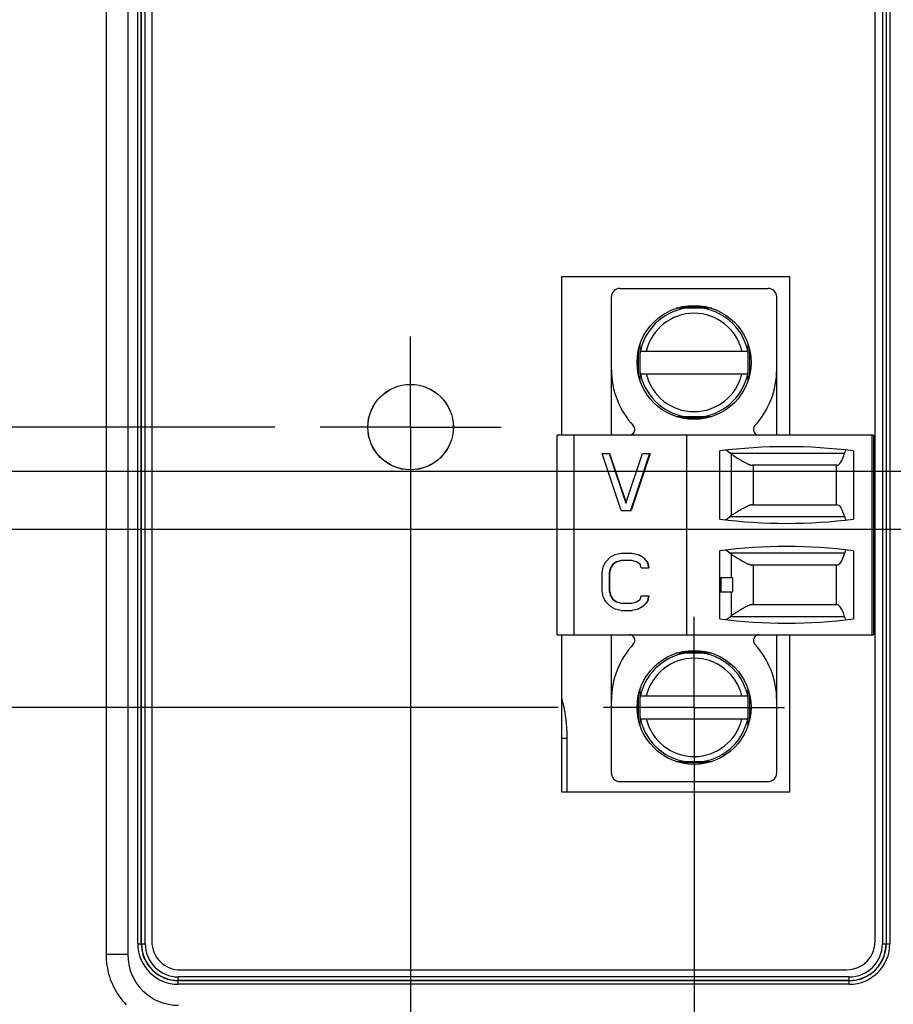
# Model space of a CAD drawing. Header units: inches. Extents: x 0 to 34, y 0 to 22.
# Tile 19 of 116: x 6.4 to 7.6, y 13.8 to 15.1. Entities that reach past the tile are written whole.
import ezdxf

# ---------------------------------------------------------------- set-up
doc = ezdxf.new("R2010")
doc.units = ezdxf.units.IN
doc.header["$LTSCALE"] = 1.87
doc.header["$MEASUREMENT"] = 0
doc.linetypes.add('CENTER', pattern=[0.6, 0.375, -0.075, 0.075, -0.075])
doc.layers.get('0').update_dxf_attribs({"linetype": 'CONTINUOUS'})
doc.layers.add('02___PRT_ALL_AXES', color=7, linetype='CONTINUOUS')
doc.layers.add('DIMENSIONS', color=7, linetype='CONTINUOUS')
doc.styles.get("Standard").update_dxf_attribs({"font": 'txt', "width": 0.8})
doc.dimstyles.new('DIMSTYLE_1', dxfattribs={"dimtxt": 0.125, "dimasz": 0.18, "dimexe": 0.125, "dimexo": 0.0625, "dimgap": 0.09, "dimtad": 0, "dimtih": 1, "dimtoh": 1, "dimzin": 4, "dimdsep": 46, "dimtxsty": 'STANDARD', "dimblk": '_FILLED', "dimblk1": '_FILLED', "dimblk2": '_FILLED', "dimcen": 0.09, "dimadec": 0, "dimazin": 0, "dimtp": 0.01, "dimtm": 0.01, "dimtfac": 1, "dimtofl": 0, "dimtmove": 0, "dimatfit": 3, "dimldrblk": '_FILLED', "dimfxl": 1, "dimtolj": 1, "dimtzin": 4, "dimarcsym": 0})

# ---------------------------------------------------------------- blocks, each defined once
blk = doc.blocks.new('*D3')
at = {"layer": 'DIMENSIONS', "color": 2, "linetype": 'CONTINUOUS'}
blk.add_line((7.8092, 14.5004), (5.8292, 14.5004), dxfattribs=at)
at = {"layer": 'DIMENSIONS', "color": 2, "linetype": 'CONTINUOUS', "insert": (5.7667, 14.5629), "char_height": 0.125, "width": 1.125, "attachment_point": 3, "rotation": 0, "line_spacing_factor": 0.9}
blk.add_mtext('2.70{\\Ftxt.shx;\\W1.000000;\\H0.125000; }[68.6]', dxfattribs=at)
blk = doc.blocks.new('_FILLED')
at = {"color": 0, "linetype": 'BYBLOCK'}
blk.add_solid([(0, 0), (-1, 0.1736), (-1, -0.1736)], dxfattribs=at)
blk = doc.blocks.new('*D4')
at = {"layer": 'DIMENSIONS', "color": 2, "linetype": 'CONTINUOUS'}
for p, q in [((6.1397, 14.731), (5.8292, 14.731)), ((6.2592, 14.5619), (6.1397, 14.731)), ((6.7497, 14.5619), (6.2592, 14.5619))]:
    blk.add_line(p, q, dxfattribs=at)
at = {"layer": 'DIMENSIONS', "color": 2, "linetype": 'CONTINUOUS', "insert": (5.7667, 14.7935), "char_height": 0.125, "width": 0.925, "attachment_point": 3, "rotation": 0, "line_spacing_factor": 0.9}
blk.add_mtext('2.64{\\Ftxt.shx;\\W1.000000;\\H0.125000; }[67]', dxfattribs=at)
blk = doc.blocks.new('*D5')
at = {"layer": 'DIMENSIONS', "color": 2, "linetype": 'CONTINUOUS'}
for p, q in [((6.2646, 14.4204), (6.1312, 14.2537)), ((8.3292, 14.4204), (6.2646, 14.4204)), ((6.1312, 14.2537), (5.8292, 14.2537))]:
    blk.add_line(p, q, dxfattribs=at)
at = {"layer": 'DIMENSIONS', "color": 2, "linetype": 'CONTINUOUS', "insert": (5.7667, 14.3162), "char_height": 0.125, "width": 1.125, "attachment_point": 3, "rotation": 0, "line_spacing_factor": 0.9}
blk.add_mtext('2.78{\\Ftxt.shx;\\W1.000000;\\H0.125000; }[70.6]', dxfattribs=at)
blk = doc.blocks.new('*D6')
at = {"layer": 'DIMENSIONS', "color": 2, "linetype": 'CONTINUOUS'}
for p, q in [((6.2673, 14.1748), (6.1368, 14.0175)), ((7.1413, 14.1748), (6.2673, 14.1748)), ((6.1368, 14.0175), (5.8292, 14.0175))]:
    blk.add_line(p, q, dxfattribs=at)
at = {"layer": 'DIMENSIONS', "color": 2, "linetype": 'CONTINUOUS', "insert": (5.7667, 14.08), "char_height": 0.125, "width": 1.125, "attachment_point": 3, "rotation": 0, "line_spacing_factor": 0.9}
blk.add_mtext('3.03{\\Ftxt.shx;\\W1.000000;\\H0.125000; }[76.9]', dxfattribs=at)
blk = doc.blocks.new('*D14')
at = {"layer": 'DIMENSIONS', "color": 2, "linetype": 'CONTINUOUS'}
blk.add_line((6.9373, 14.4994), (6.9373, 13.1258), dxfattribs=at)
at = {"layer": 'DIMENSIONS', "color": 2, "linetype": 'CONTINUOUS', "insert": (6.8748, 13.0633), "char_height": 0.125, "width": 1.025, "attachment_point": 3, "rotation": 90, "line_spacing_factor": 0.9}
blk.add_mtext('.42{\\Ftxt.shx;\\W1.000000;\\H0.125000; }[10.7]', dxfattribs=at)
blk = doc.blocks.new('*D15')
at = {"layer": 'DIMENSIONS', "color": 2, "linetype": 'CONTINUOUS'}
blk.add_line((7.3289, 14.1123), (7.3289, 13.1258), dxfattribs=at)
at = {"layer": 'DIMENSIONS', "color": 2, "linetype": 'CONTINUOUS', "insert": (7.2664, 13.0633), "char_height": 0.125, "width": 1.025, "attachment_point": 3, "rotation": 90, "line_spacing_factor": 0.9}
blk.add_mtext('.81{\\Ftxt.shx;\\W1.000000;\\H0.125000; }[20.6]', dxfattribs=at)
blk = doc.blocks.new('*D16')
at = {"layer": 'DIMENSIONS', "color": 2, "linetype": 'CONTINUOUS'}
blk.add_line((7.9923, 14.1914), (7.9923, 13.1258), dxfattribs=at)
at = {"layer": 'DIMENSIONS', "color": 2, "linetype": 'CONTINUOUS', "insert": (7.9298, 13.0633), "char_height": 0.125, "width": 1.125, "attachment_point": 3, "rotation": 90, "line_spacing_factor": 0.9}
blk.add_mtext('1.48{\\Ftxt.shx;\\W1.000000;\\H0.125000; }[37.5]', dxfattribs=at)
blk = doc.blocks.new('*D17')
at = {"layer": 'DIMENSIONS', "color": 2, "linetype": 'CONTINUOUS'}
blk.add_line((8.5137, 14.0186), (8.5137, 13.1258), dxfattribs=at)
at = {"layer": 'DIMENSIONS', "color": 2, "linetype": 'CONTINUOUS', "insert": (8.4512, 13.0633), "char_height": 0.125, "width": 1.125, "attachment_point": 3, "rotation": 90, "line_spacing_factor": 0.9}
blk.add_mtext('2.00{\\Ftxt.shx;\\W1.000000;\\H0.125000; }[50.7]', dxfattribs=at)
blk = doc.blocks.new('*D18')
at = {"layer": 'DIMENSIONS', "color": 2, "linetype": 'CONTINUOUS'}
blk.add_line((6.5542, 13.7333), (5.8292, 13.7333), dxfattribs=at)
at = {"layer": 'DIMENSIONS', "color": 2, "linetype": 'CONTINUOUS', "insert": (5.7667, 13.7958), "char_height": 0.125, "width": 1.125, "attachment_point": 3, "rotation": 0, "line_spacing_factor": 0.9}
blk.add_mtext('3.47{\\Ftxt.shx;\\W1.000000;\\H0.125000; }[88.1]', dxfattribs=at)

msp = doc.modelspace()

# ---------------------------------------------------------------- linework, layer by layer
at = {"color": 7, "linetype": 'CONTINUOUS'}
for p, q in [((6.5167, 17.1004), (6.5167, 13.8333)), ((6.5467, 17.1004), (6.5467, 13.8333)), ((6.5605, 13.8484), (6.5605, 17.0853)), ((6.5654, 13.8484), (6.5654, 17.0853)), ((6.5658, 13.8484), (6.5658, 17.0853)), ((6.5707, 13.8484), (6.5707, 17.0853)), ((6.5799, 17.0821), (6.5799, 13.8516)), ((7.5791, 13.8516), (7.5791, 17.0821)), ((7.5892, 17.0853), (7.5892, 13.8484)), ((7.5941, 17.0853), (7.5941, 13.8484)), ((7.5944, 17.0853), (7.5944, 13.8484)), ((7.5993, 17.0853), (7.5993, 13.8484)), ((7.1459, 14.7694), (7.1459, 14.5508)), ((7.4614, 14.7694), (7.1459, 14.7694)), ((7.4614, 14.5508), (7.4614, 14.7694)), ((7.2147, 14.5508), (7.2147, 14.7417)), ((7.2265, 14.7535), (7.4312, 14.7535)), ((7.443, 14.5508), (7.443, 14.7417)), ((7.3114, 14.7279), (7.3463, 14.7279)), ((7.3534, 14.726), (7.3043, 14.726)), ((7.2541, 14.6757), (7.2541, 14.6266)), ((7.4037, 14.6266), (7.4037, 14.6757)), ((7.2521, 14.6337), (7.2521, 14.6687)), ((7.2547, 14.6669), (7.403, 14.6669)), ((7.4056, 14.6687), (7.4056, 14.6337)), ((7.2547, 14.6354), (7.403, 14.6354)), ((7.3043, 14.5764), (7.3534, 14.5764)), ((7.3463, 14.5744), (7.3114, 14.5744)), ((7.1399, 14.2752), (7.1399, 14.5508)), ((7.5769, 14.5508), (7.1399, 14.5508)), ((7.1635, 14.2752), (7.1635, 14.5508)), ((7.319, 14.2752), (7.319, 14.5508)), ((7.5749, 14.2752), (7.5749, 14.5508)), ((7.5769, 14.5508), (7.5769, 14.2752)), ((7.2281, 14.4466), (7.2019, 14.5254)), ((7.2019, 14.5254), (7.2123, 14.5254)), ((7.2117, 14.5254), (7.2347, 14.4567)), ((7.2123, 14.5254), (7.235, 14.4575)), ((7.2347, 14.4567), (7.2577, 14.5254)), ((7.2675, 14.5254), (7.2413, 14.4466)), ((7.2681, 14.5254), (7.2418, 14.4466)), ((7.2577, 14.5254), (7.2681, 14.5254)), ((7.3643, 14.4348), (7.3643, 14.5289)), ((7.3786, 14.5259), (7.3734, 14.53)), ((7.3786, 14.5259), (7.5368, 14.5259)), ((7.3806, 14.4398), (7.3806, 14.5245)), ((7.5493, 14.5289), (7.5493, 14.4348)), ((7.5259, 14.5092), (7.4094, 14.5092)), ((7.4104, 14.5092), (7.4104, 14.4545)), ((7.5257, 14.4545), (7.5257, 14.5092)), ((7.2281, 14.4466), (7.2418, 14.4466)), ((7.4092, 14.4545), (7.526, 14.4545)), ((7.373, 14.4338), (7.3779, 14.4378)), ((7.537, 14.4378), (7.3779, 14.4378)), ((7.3643, 14.297), (7.3643, 14.3911)), ((7.3779, 14.3881), (7.373, 14.3921)), ((7.3779, 14.3881), (7.537, 14.3881)), ((7.5493, 14.3911), (7.5493, 14.297)), ((7.2035, 14.3691), (7.2068, 14.3758)), ((7.2068, 14.3758), (7.2134, 14.3825)), ((7.2134, 14.3825), (7.2199, 14.3859)), ((7.2216, 14.3758), (7.2167, 14.3725)), ((7.2222, 14.3758), (7.2172, 14.3725)), ((7.2199, 14.3859), (7.2281, 14.3876)), ((7.2281, 14.3775), (7.2216, 14.3758)), ((7.2216, 14.3758), (7.2222, 14.3758)), ((7.2287, 14.3775), (7.2222, 14.3758)), ((7.2281, 14.3876), (7.2435, 14.3876)), ((7.2429, 14.3775), (7.2281, 14.3775)), ((7.2429, 14.3876), (7.2511, 14.3859)), ((7.2495, 14.3758), (7.2429, 14.3775)), ((7.2435, 14.3876), (7.2517, 14.3859)), ((7.2544, 14.3725), (7.2495, 14.3758)), ((7.2511, 14.3859), (7.2577, 14.3825)), ((7.2511, 14.3859), (7.2517, 14.3859)), ((7.2517, 14.3859), (7.2582, 14.3825)), ((7.2577, 14.3825), (7.2642, 14.3758)), ((7.2577, 14.3825), (7.2582, 14.3825)), ((7.2582, 14.3825), (7.2648, 14.3758)), ((7.2642, 14.3758), (7.2659, 14.3675)), ((7.2642, 14.3758), (7.2648, 14.3758)), ((7.2648, 14.3758), (7.2665, 14.3675)), ((7.3806, 14.3539), (7.3806, 14.3862)), ((7.2019, 14.3608), (7.2035, 14.3691)), ((7.2019, 14.3356), (7.2019, 14.3608)), ((7.2134, 14.3675), (7.2117, 14.3608)), ((7.2117, 14.3608), (7.2117, 14.3356)), ((7.2117, 14.3608), (7.2123, 14.3608)), ((7.214, 14.3675), (7.2123, 14.3608)), ((7.2123, 14.3608), (7.2123, 14.3356)), ((7.2167, 14.3725), (7.2134, 14.3675)), ((7.2134, 14.3675), (7.214, 14.3675)), ((7.2172, 14.3725), (7.214, 14.3675)), ((7.2167, 14.3725), (7.2172, 14.3725)), ((7.256, 14.3675), (7.2544, 14.3725)), ((7.256, 14.3675), (7.2665, 14.3675)), ((7.526, 14.3714), (7.4092, 14.3714)), ((7.4104, 14.3714), (7.4104, 14.3167)), ((7.5257, 14.3167), (7.5257, 14.3714)), ((7.3644, 14.3342), (7.3644, 14.3539)), ((7.382, 14.3539), (7.3644, 14.3539)), ((7.3663, 14.3342), (7.3663, 14.3539)), ((7.382, 14.3539), (7.382, 14.3342)), ((7.2035, 14.3273), (7.2019, 14.3356)), ((7.2117, 14.3356), (7.2134, 14.3289)), ((7.2117, 14.3356), (7.2123, 14.3356)), ((7.2123, 14.3356), (7.214, 14.3289)), ((7.3644, 14.3342), (7.382, 14.3342)), ((7.3806, 14.3014), (7.3806, 14.3342)), ((7.2068, 14.3206), (7.2035, 14.3273)), ((7.2134, 14.3139), (7.2068, 14.3206)), ((7.2134, 14.3289), (7.2167, 14.3239)), ((7.2134, 14.3289), (7.214, 14.3289)), ((7.214, 14.3289), (7.2172, 14.3239)), ((7.2167, 14.3239), (7.2216, 14.3206)), ((7.2167, 14.3239), (7.2172, 14.3239)), ((7.2172, 14.3239), (7.2222, 14.3206)), ((7.2216, 14.3206), (7.2281, 14.3189)), ((7.2216, 14.3206), (7.2222, 14.3206)), ((7.2222, 14.3206), (7.2287, 14.3189)), ((7.2429, 14.3189), (7.2495, 14.3206)), ((7.2495, 14.3206), (7.2544, 14.3239)), ((7.2544, 14.3239), (7.256, 14.3289)), ((7.256, 14.3289), (7.2665, 14.3289)), ((7.2642, 14.3206), (7.2577, 14.3139)), ((7.2648, 14.3206), (7.2582, 14.3139)), ((7.2659, 14.3289), (7.2642, 14.3206)), ((7.2642, 14.3206), (7.2648, 14.3206)), ((7.2665, 14.3289), (7.2648, 14.3206)), ((7.2199, 14.3105), (7.2134, 14.3139)), ((7.2281, 14.3088), (7.2199, 14.3105)), ((7.2281, 14.3189), (7.2429, 14.3189)), ((7.2281, 14.3088), (7.2435, 14.3088)), ((7.2511, 14.3105), (7.2429, 14.3088)), ((7.2517, 14.3105), (7.2435, 14.3088)), ((7.2577, 14.3139), (7.2511, 14.3105)), ((7.2511, 14.3105), (7.2517, 14.3105)), ((7.2582, 14.3139), (7.2517, 14.3105)), ((7.2577, 14.3139), (7.2582, 14.3139)), ((7.4094, 14.3167), (7.5259, 14.3167)), ((7.3734, 14.296), (7.3786, 14.3)), ((7.5368, 14.3), (7.3786, 14.3)), ((7.1399, 14.2752), (7.5769, 14.2752)), ((7.1459, 14.2752), (7.1459, 14.0583)), ((7.2147, 14.0842), (7.2147, 14.2752)), ((7.443, 14.0842), (7.443, 14.2752)), ((7.4614, 14.0583), (7.4614, 14.2752)), ((7.3534, 14.2496), (7.3043, 14.2496)), ((7.3114, 14.2516), (7.3463, 14.2516)), ((7.2541, 14.1993), (7.2541, 14.1502)), ((7.4037, 14.1502), (7.4037, 14.1993)), ((7.2521, 14.1573), (7.2521, 14.1923)), ((7.403, 14.1905), (7.2547, 14.1905)), ((7.4056, 14.1923), (7.4056, 14.1573)), ((7.2547, 14.159), (7.403, 14.159)), ((7.1537, 14.1318), (7.1459, 14.1318)), ((7.1537, 14.0583), (7.1537, 14.1318)), ((7.3043, 14.1), (7.3534, 14.1)), ((7.3463, 14.098), (7.3114, 14.098)), ((7.2265, 14.0724), (7.4312, 14.0724)), ((7.1459, 14.0583), (7.4614, 14.0583)), ((6.5605, 13.8484), (6.5707, 13.8484)), ((7.5892, 13.8484), (7.5993, 13.8484)), ((6.5467, 13.8333), (6.5167, 13.8333)), ((6.6193, 13.8123), (7.5397, 13.8123)), ((6.6165, 13.7924), (6.6165, 13.8026)), ((7.5433, 13.8026), (6.6165, 13.8026)), ((7.5433, 13.7977), (6.6165, 13.7977)), ((7.5433, 13.7973), (6.6165, 13.7973)), ((7.5433, 13.7924), (6.6165, 13.7924)), ((7.5433, 13.7924), (7.5433, 13.8026))]:
    msp.add_line(p, q, dxfattribs=at)
msp.add_lwpolyline([(6.5167, 13.8333), (6.5168, 13.8297), (6.517, 13.8259), (6.5173, 13.822), (6.5179, 13.8182), (6.5185, 13.8144), (6.5193, 13.8107), (6.5202, 13.807), (6.5213, 13.8033), (6.5225, 13.7996), (6.5239, 13.796), (6.5254, 13.7925), (6.527, 13.789), (6.5288, 13.7856), (6.5307, 13.7823), (6.5327, 13.779), (6.5349, 13.7758), (6.5372, 13.7727), (6.5395, 13.7697), (6.542, 13.7668), (6.5446, 13.764)], dxfattribs=at)
for centre, radius in [((7.3289, 14.6512), 0.0787), ((6.9373, 14.5619), 0.0591), ((6.9373, 14.5619), 0.059), ((7.3289, 14.1748), 0.0787)]:
    msp.add_circle(centre, radius, dxfattribs=at)
for centre, radius, start, end in [((7.2265, 14.7417), 0.0118, 90, 180), ((7.4312, 14.7417), 0.0118, 0, 90), ((7.3289, 14.6512), 0.0758, 99.2168, 170.8079), ((7.3289, 14.6512), 0.0679, 13.408, 166.592), ((7.3289, 14.6512), 0.0758, 9.1921, 80.7832), ((7.3289, 14.6414), 0.1142, 180, 222.7041), ((7.3289, 14.6512), 0.0758, 189.1921, 260.7832), ((7.3289, 14.6512), 0.0679, 193.408, 346.592), ((7.3289, 14.6512), 0.0758, 279.2168, 350.8079), ((7.3289, 14.6414), 0.1142, 317.2959, 360), ((7.2392, 14.5586), 0.00787, 270, 42.7041), ((7.4186, 14.5586), 0.00787, 137.2959, 270), ((7.4568, 13.8071), 0.7277, 82.6956, 97.3044), ((7.3946, 14.5459), 0.0256, 231.393, 236.8149), ((7.4568, 15.1566), 0.7277, 262.6956, 277.3044), ((7.3941, 14.4185), 0.0252, 122.4362, 129.9338), ((7.4568, 13.6693), 0.7277, 82.6956, 97.3044), ((7.3941, 14.4075), 0.0252, 230.0662, 237.5638), ((7.4568, 15.0188), 0.7277, 262.6956, 277.3044), ((7.3944, 14.2802), 0.0253, 123.1581, 128.634), ((7.2392, 14.2673), 0.00787, 317.2959, 90), ((7.4186, 14.2673), 0.00787, 90, 222.7041), ((7.3289, 14.1845), 0.1142, 137.2959, 180), ((7.3289, 14.1845), 0.1142, 0, 42.7041), ((7.3289, 14.1748), 0.0758, 99.2168, 170.8079), ((7.3289, 14.1748), 0.0679, 13.408, 166.592), ((7.3289, 14.1748), 0.0758, 9.1921, 80.7832), ((6.9423, 14.1318), 0.2115, 0, 15.5952), ((7.3289, 14.1748), 0.0758, 189.1921, 260.7832), ((7.3289, 14.1748), 0.0679, 193.408, 346.592), ((7.3289, 14.1748), 0.0758, 279.2168, 350.8079), ((7.2265, 14.0842), 0.0118, 180, 270), ((7.4312, 14.0842), 0.0118, 270, 360), ((6.6165, 13.8484), 0.056, 180, 270), ((6.6165, 13.8484), 0.0511, 180, 270), ((6.6165, 13.8484), 0.0508, 180, 270), ((6.6165, 13.8484), 0.0458, 180, 270), ((6.6193, 13.8516), 0.0394, 179.9998, 269.9998), ((7.5397, 13.8516), 0.0394, 269.9998, 359.9998), ((7.5433, 13.8484), 0.056, 270, 360), ((7.5433, 13.8484), 0.0511, 270, 360), ((7.5433, 13.8484), 0.0508, 270, 360), ((7.5433, 13.8484), 0.0458, 270, 360), ((6.6167, 13.8333), 0.07, 179.9965, 270.0035)]:
    msp.add_arc(centre, radius, start, end, dxfattribs=at)
for centre, major_axis, start_param, end_param in [((7.5259, 14.5683), (0, 0.0591), -3.141593, -2.370847), ((7.5427, 14.5033), (0, 0.0315), 0.545915, 0.770746), ((7.526, 14.3954), (0, 0.0591), -0.770746, 0), ((7.5428, 14.4604), (0, 0.0315), -3.912338, -3.688548), ((7.526, 14.4305), (0, 0.0591), -3.141593, -2.370847), ((7.5428, 14.3655), (0, 0.0315), 0.546955, 0.770746), ((7.5259, 14.2577), (0, 0.0591), -0.770746, 0), ((7.5427, 14.3226), (0, 0.0315), -3.912338, -3.687508)]:
    msp.add_ellipse(centre, major_axis=major_axis, ratio=0.266667, start_param=start_param, end_param=end_param, dxfattribs=at)
for points in [[(7.3734, 14.53), (7.3734, 14.53), (7.3734, 14.53), (7.3734, 14.53)], [(7.373, 14.4338), (7.373, 14.4338), (7.373, 14.4338), (7.373, 14.4338)], [(7.373, 14.3921), (7.373, 14.3921), (7.373, 14.3922), (7.373, 14.3922)], [(7.3734, 14.2959), (7.3734, 14.2959), (7.3734, 14.2959), (7.3734, 14.296)]]:
    msp.add_open_spline(points, degree=3, dxfattribs=at)
for points, knots in [([(7.3806, 14.5245), (7.3821, 14.5235), (7.3844, 14.522), (7.3874, 14.5201), (7.3896, 14.5187), (7.3917, 14.5174), (7.3937, 14.5161), (7.3957, 14.5149), (7.3976, 14.5138), (7.3994, 14.5128), (7.4012, 14.5119), (7.4025, 14.5113), (7.4036, 14.5108), (7.4044, 14.5105), (7.4051, 14.5102), (7.4058, 14.5099), (7.4065, 14.5097), (7.4071, 14.5095), (7.4077, 14.5094), (7.4083, 14.5093), (7.4089, 14.5092), (7.4092, 14.5092), (7.4094, 14.5092)], [0, 0, 0, 0, 0.167583, 0.248261, 0.326608, 0.402412, 0.475448, 0.545474, 0.612235, 0.675468, 0.734905, 0.790283, 0.816373, 0.84136, 0.86522, 0.887933, 0.909485, 0.929869, 0.94909, 0.967161, 0.984115, 1, 1, 1, 1]), ([(7.4092, 14.4545), (7.409, 14.4545), (7.4087, 14.4545), (7.4081, 14.4544), (7.4075, 14.4543), (7.4069, 14.4542), (7.4063, 14.454), (7.4056, 14.4538), (7.4049, 14.4536), (7.4039, 14.4532), (7.4026, 14.4527), (7.401, 14.4519), (7.3993, 14.451), (7.3974, 14.4501), (7.3956, 14.449), (7.3936, 14.4479), (7.3916, 14.4467), (7.3895, 14.4454), (7.3874, 14.444), (7.3844, 14.4422), (7.3821, 14.4407), (7.3806, 14.4398)], [0, 0, 0, 0, 0.016222, 0.033487, 0.051843, 0.071318, 0.091927, 0.113673, 0.13655, 0.160546, 0.211811, 0.26728, 0.326721, 0.389883, 0.45651, 0.526348, 0.599152, 0.674689, 0.75274, 0.8331, 1, 1, 1, 1]), ([(7.3806, 14.3862), (7.3821, 14.3852), (7.3844, 14.3838), (7.3874, 14.3819), (7.3895, 14.3806), (7.3916, 14.3793), (7.3936, 14.3781), (7.3956, 14.3769), (7.3974, 14.3759), (7.3993, 14.3749), (7.401, 14.374), (7.4026, 14.3733), (7.4039, 14.3727), (7.4049, 14.3724), (7.4056, 14.3721), (7.4063, 14.3719), (7.4069, 14.3717), (7.4075, 14.3716), (7.4081, 14.3715), (7.4087, 14.3714), (7.409, 14.3714), (7.4092, 14.3714)], [0, 0, 0, 0, 0.1669, 0.24726, 0.325311, 0.400848, 0.473652, 0.54349, 0.610117, 0.673279, 0.73272, 0.788189, 0.839454, 0.86345, 0.886327, 0.908073, 0.928682, 0.948157, 0.966513, 0.983778, 1, 1, 1, 1]), ([(7.4094, 14.3167), (7.4092, 14.3167), (7.4089, 14.3167), (7.4083, 14.3166), (7.4077, 14.3165), (7.4071, 14.3164), (7.4065, 14.3162), (7.4058, 14.316), (7.4051, 14.3157), (7.4044, 14.3155), (7.4036, 14.3151), (7.4025, 14.3147), (7.4012, 14.314), (7.3994, 14.3131), (7.3976, 14.3121), (7.3957, 14.311), (7.3937, 14.3098), (7.3917, 14.3086), (7.3896, 14.3073), (7.3874, 14.3059), (7.3844, 14.3039), (7.3821, 14.3024), (7.3806, 14.3014)], [0, 0, 0, 0, 0.015885, 0.032839, 0.05091, 0.070131, 0.090515, 0.112067, 0.13478, 0.15864, 0.183627, 0.209717, 0.265095, 0.324532, 0.387765, 0.454526, 0.524552, 0.597588, 0.673392, 0.751739, 0.832417, 1, 1, 1, 1])]:
    msp.add_open_spline(points, degree=3, knots=knots, dxfattribs=at)
at = {"layer": '02___PRT_ALL_AXES', "color": 7, "linetype": 'CENTER'}
for p, q in [((6.9373, 14.5619), (6.9373, 14.687)), ((6.9373, 14.5619), (6.8122, 14.5619)), ((6.9373, 14.5619), (6.9373, 14.4368)), ((6.9373, 14.5619), (7.0624, 14.5619)), ((7.3289, 14.1748), (7.3289, 14.2999)), ((7.3289, 14.1748), (7.2038, 14.1748)), ((7.3289, 14.1748), (7.3289, 14.0497)), ((7.3289, 14.1748), (7.454, 14.1748))]:
    msp.add_line(p, q, dxfattribs=at)

# ---------------------------------------------------------------- dimensions: what is measured, and where the dimension line sits
at = {"layer": 'DIMENSIONS', "color": 2, "linetype": 'CONTINUOUS'}
for feature_location, offset, dtype, origin, picture, middle in [((7.8092, 14.5004), (-1.98, 0), 0, (7.8717, 17.2004), '*D3', (5.2042, 14.5004)), ((8.3292, 14.4204), (-2.5, -0.1667), 0, (8.3917, 17.2004), '*D5', (5.2042, 14.2537)), ((7.1413, 14.1748), (-1.3121, -0.1572), 0, (7.2038, 17.2004), '*D6', (5.2042, 14.0175)), ((6.5542, 13.7333), (-0.725, 0), 0, (6.6167, 17.2004), '*D18', (5.2042, 13.7333)), ((6.7497, 14.5619), (-0.9205, 0.1692), 0, (6.8122, 17.2004), '*D4', (5.3042, 14.731)), ((6.9373, 14.4994), (0, -1.3736), 1, (6.5167, 14.5619), '*D14', (6.9373, 12.5508)), ((7.9923, 14.1914), (0, -1.0656), 1, (6.5167, 14.2539), '*D16', (7.9923, 12.5008)), ((7.3289, 14.1123), (0, -0.9865), 1, (6.5167, 14.1748), '*D15', (7.3289, 12.5508)), ((8.5137, 14.0186), (0, -0.8928), 1, (6.5167, 14.0811), '*D17', (8.5137, 12.5008))]:
    dim = msp.add_ordinate_dim(feature_location=feature_location, offset=offset, dtype=dtype, origin=origin, dimstyle='DIMSTYLE_1', override={"dimtad": 1, "dimtih": 0, "dimtoh": 0}, dxfattribs=at)
    dim.commit()
    dim.dimension.update_dxf_attribs({"geometry": picture, "text_midpoint": middle})

doc.saveas('drawing.dxf')
